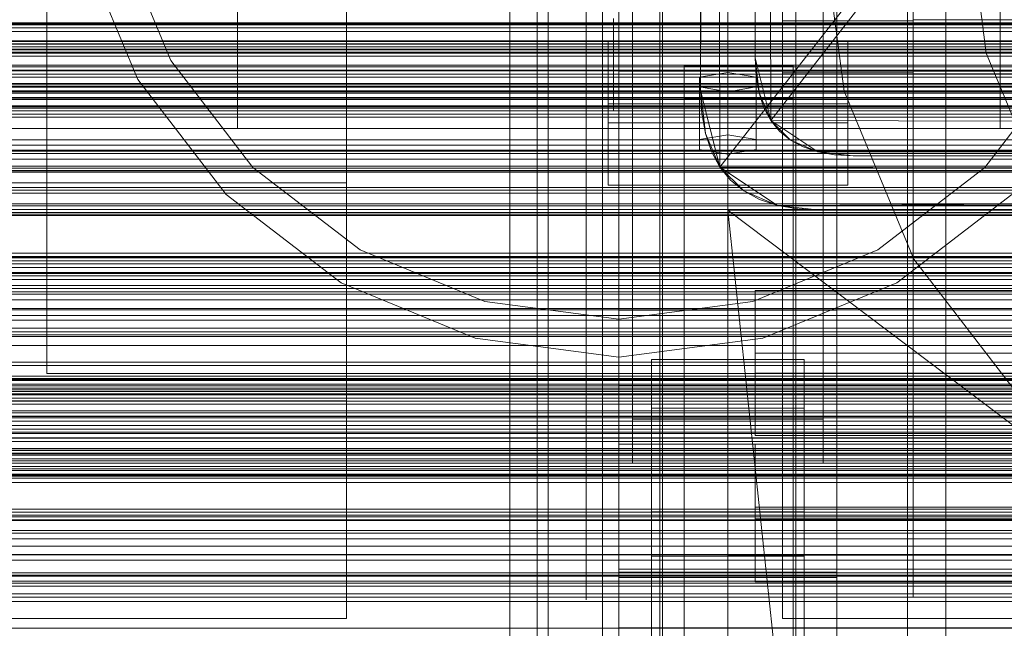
# Model space of a CAD drawing. Header units: millimetres. Extents: x -3490 to 61924, y -72580 to 6847.
# Tile 184 of 256: x -560 to -379, y -34382 to -34270. Entities that reach past the tile are written whole.
import ezdxf

# ---------------------------------------------------------------- set-up
doc = ezdxf.new("R2010")
doc.units = ezdxf.units.MM
for name, color, linetype, lineweight in [('COTAS_O', 1, 'Continuous', 0), ('COTAS_P', 1, 'Continuous', 0), ('frontal_briquetadora', 7, 'Continuous', 0), ('frontal_C01', 7, 'Continuous', 0), ('frontal_C02', 7, 'Continuous', 0), ('frontal_C03', 7, 'Continuous', 0), ('frontal_dosificador', 7, 'Continuous', 0), ('frontal_mezcladora', 7, 'Continuous', 0), ('frontal_secador', 7, 'Continuous', 0), ('frontal_tolva', 7, 'Continuous', 0)]:
    doc.layers.add(name, color=color, linetype=linetype, lineweight=lineweight)
doc.dimstyles.new('R19_100', dxfattribs={"dimtxt": 250, "dimasz": 150, "dimexe": 150, "dimexo": 80, "dimgap": 100, "dimtad": 1, "dimtih": 1, "dimtoh": 1, "dimdsep": 46, "dimcen": 0.09, "dimadec": 0, "dimazin": 0, "dimtfac": 1, "dimtdec": 4, "dimtofl": 0, "dimtmove": 0, "dimatfit": 3, "dimfxl": 1, "dimtolj": 1, "dimtzin": 0, "dimarcsym": 0})

# ---------------------------------------------------------------- blocks, each defined once
blk = doc.blocks.new('DIM_R29_52')
at = {"layer": 'COTAS_P'}
for p, q in [((-1750, -34600), (-1600, -34555)), ((2600, -34600), (2450, -34555)), ((-1750, -35500), (-1750, -34600)), ((-1750, -34600), (2600, -34600)), ((-1750, -34600), (-1600, -34645)), ((2600, -34600), (2450, -34645)), ((2600, -35500), (2600, -34600))]:
    blk.add_line(p, q, dxfattribs=at)
blk.add_text('4350 P', height=250, dxfattribs=at).set_placement((425, -34500))
blk = doc.blocks.new('DIM_R29_57')
at = {"layer": 'COTAS_O'}
for p, q in [((-1725, -33700), (-1575, -33655)), ((1725, -33700), (1575, -33655)), ((-1725, -34400), (-1725, -33700)), ((-1725, -33700), (1725, -33700)), ((-1725, -33700), (-1575, -33745)), ((1725, -33700), (1575, -33745)), ((1725, -34400), (1725, -33700))]:
    blk.add_line(p, q, dxfattribs=at)
blk.add_text('3450 O', height=250, dxfattribs=at).set_placement((0, -33600))
blk = doc.blocks.new('DIM_R29_60')
at = {"layer": 'COTAS_O'}
for p, q in [((-650, -33700), (50, -33700)), ((50, -33700), (5, -33850)), ((50, -34900), (50, -33700)), ((50, -33700), (95, -33850)), ((50, -34900), (5, -34750)), ((50, -34900), (95, -34750)), ((-650, -34900), (50, -34900))]:
    blk.add_line(p, q, dxfattribs=at)
blk.add_text('1200 O', height=250, rotation=90, dxfattribs=at).set_placement((-50, -34300))
blk = doc.blocks.new('DIM_R29_61')
at = {"layer": 'COTAS_O'}
for p, q in [((-650, -34200), (-500, -34155)), ((650, -34200), (500, -34155)), ((-650, -34900), (-650, -34200)), ((-650, -34200), (650, -34200)), ((-650, -34200), (-500, -34245)), ((650, -34200), (500, -34245)), ((650, -34900), (650, -34200))]:
    blk.add_line(p, q, dxfattribs=at)
blk.add_text('1300 O', height=250, dxfattribs=at).set_placement((0, -34100))

msp = doc.modelspace()

# ---------------------------------------------------------------- linework, layer by layer
at = {"layer": 'frontal_briquetadora'}
for p, q in [((-430, -34680), (-430, -33820)), ((-430, -34060), (-430, -34490)), ((-430, -34060), (-430, -34305)), ((-430, -34496), (-430, -34060)), ((-396, -34270.044), (-396, -34250.459)), ((-420, -34270.216), (-420, -34251.309)), ((-396, -34270.216), (-396, -34251.309)), ((-465, -34275), (-465, -34255.514)), ((-465, -34275), (-465, -34255.573)), ((-456, -34275), (-456, -34256.258)), ((-453, -34275), (-453, -34255.072)), ((-453, -34275), (-453, -34255.296)), ((-453, -34275), (-453, -34255.514)), ((-453, -34275), (-453, -34256.258)), ((-442, -34275), (-442, -34255.072)), ((-442, -34275), (-442, -34255.133)), ((-442, -34275), (-442, -34255.654)), ((-430, -34275), (-430, -34255.133)), ((-430, -34275), (-430, -34255.654)), ((-430, -34275), (-430, -34256.258)), ((-396, -34275), (-396, -34255.296)), ((-396, -34275), (-396, -34255.491)), ((-430, -34260), (-430, -34305)), ((-430, -34680), (-430, -34260)), ((-430, -34496), (-430, -34260)), ((-420, -34260.694), (-420, -34279.784)), ((-396, -34260.18), (-396, -34279.956)), ((-396, -34260.694), (-396, -34279.784)), ((-430, -34271.095), (-430, -34267.964)), ((-451, -34275), (-451, -34269.793)), ((-442, -34275), (-442, -34269.793)), ((-396, -34270.216), (-420, -34270.216)), ((-420, -34289.306), (-420, -34270.216)), ((-160, -34270.044), (-396, -34270.044)), ((-396, -34289.82), (-396, -34270.044)), ((-396, -34289.306), (-396, -34270.216)), ((-430, -34275), (-430, -34271.095)), ((-605, -34275), (-453, -34275)), ((-465, -34275), (-605, -34275)), ((-396, -34275), (-596, -34275)), ((-453, -34275), (-465, -34275)), ((-465, -34275), (-465, -34294.486)), ((-465, -34275), (-465, -34294.427)), ((-453, -34275), (-456, -34275)), ((-456, -34275), (-456, -34293.742)), ((-453, -34275), (-453, -34294.704)), ((-453, -34275), (-453, -34294.486)), ((-442, -34275), (-453, -34275)), ((-453, -34275), (-453, -34294.928)), ((-453, -34275), (-453, -34293.742)), ((-442, -34275), (-451, -34275)), ((-451, -34275), (-451, -34280.207)), ((-430, -34275), (-442, -34275)), ((-442, -34275), (-442, -34294.346)), ((-442, -34275), (-442, -34280.207)), ((-442, -34275), (-442, -34294.867)), ((-442, -34275), (-442, -34294.928)), ((-430, -34275), (-188, -34275)), ((-430, -34275), (-430, -34278.905)), ((-430, -34275), (-430, -34293.742)), ((-430, -34275), (-430, -34294.346)), ((-430, -34275), (-430, -34294.867)), ((-160, -34275), (-396, -34275)), ((-396, -34275), (-396, -34294.704)), ((-396, -34275), (-396, -34294.509)), ((-430, -34278.905), (-430, -34282.036)), ((-396, -34279.784), (-420, -34279.784)), ((-420, -34279.784), (-420, -34298.691)), ((-396, -34279.784), (-396, -34298.691)), ((-451, -34280.207), (-451, -34284.382)), ((-442, -34280.207), (-442, -34284.382)), ((-160, -34279.956), (-396, -34279.956)), ((-396, -34279.956), (-396, -34299.541)), ((-430, -34282.036), (-430, -34283.774)), ((-451, -34284.382), (-451, -34286.699)), ((-442, -34284.382), (-442, -34286.699)), ((-420, -34307.847), (-420, -34289.306)), ((-396, -34307.847), (-396, -34289.306)), ((-396, -34309.026), (-396, -34289.82)), ((-456, -34293.742), (-456, -34311.847)), ((-453, -34293.742), (-453, -34311.847)), ((-442, -34294.346), (-442, -34313.41)), ((-430, -34293.742), (-430, -34311.847)), ((-430, -34294.346), (-430, -34313.41)), ((-465, -34294.427), (-465, -34313.547)), ((-465, -34294.486), (-465, -34313.797)), ((-453, -34294.486), (-453, -34313.797)), ((-453, -34294.704), (-453, -34313.651)), ((-453, -34294.928), (-453, -34314.542)), ((-442, -34294.867), (-442, -34314.554)), ((-442, -34294.928), (-442, -34314.542)), ((-430, -34294.867), (-430, -34314.554)), ((-396, -34294.509), (-396, -34313.268)), ((-396, -34294.704), (-396, -34313.651)), ((-420, -34298.691), (-420, -34316.687)), ((-396, -34298.691), (-396, -34316.687)), ((-396, -34299.541), (-396, -34318.183)), ((-430, -34305), (-430, -34471)), ((-418, -34418.333), (-430, -34305)), ((-210, -34305), (-430, -34305)), ((-210, -34471), (-430, -34305)), ((-430, -34680), (-430, -34305)), ((-430, -34305), (-430, -34496)), ((-420, -34325.125), (-420, -34307.847)), ((-396, -34325.125), (-396, -34307.847)), ((-396, -34326.924), (-396, -34309.026)), ((-456, -34311.847), (-456, -34328.696)), ((-453, -34311.847), (-453, -34328.696)), ((-430, -34311.847), (-430, -34328.696)), ((-465, -34313.547), (-465, -34332.059)), ((-465, -34313.797), (-465, -34332.755)), ((-453, -34313.651), (-453, -34331.113)), ((-453, -34313.797), (-453, -34332.755)), ((-442, -34313.41), (-442, -34331.914)), ((-430, -34313.41), (-430, -34331.914)), ((-396, -34313.268), (-396, -34330.557)), ((-396, -34313.651), (-396, -34331.113)), ((-453, -34314.542), (-453, -34333.532)), ((-442, -34314.542), (-442, -34333.532)), ((-442, -34314.554), (-442, -34333.882)), ((-430, -34314.554), (-430, -34333.882)), ((-420, -34316.687), (-420, -34333.081)), ((-396, -34316.687), (-396, -34333.081)), ((-396, -34318.183), (-396, -34335.166)), ((-420, -34340.477), (-420, -34325.125)), ((-396, -34340.477), (-396, -34325.125)), ((-456, -34328.696), (-456, -34343.717)), ((-453, -34328.696), (-453, -34343.717)), ((-430, -34328.696), (-430, -34343.717)), ((-396, -34342.827), (-396, -34326.924)), ((-465, -34332.059), (-465, -34349.672)), ((-453, -34331.113), (-453, -34346.418)), ((-442, -34331.914), (-442, -34349.588)), ((-430, -34331.914), (-430, -34349.588)), ((-396, -34330.557), (-396, -34345.711)), ((-396, -34331.113), (-396, -34346.418)), ((-465, -34332.755), (-465, -34351.191)), ((-453, -34332.755), (-453, -34351.191)), ((-453, -34333.532), (-453, -34351.599)), ((-442, -34333.532), (-442, -34351.599)), ((-442, -34333.882), (-442, -34352.677)), ((-430, -34333.882), (-430, -34352.677)), ((-420, -34333.081), (-420, -34347.243)), ((-396, -34333.081), (-396, -34347.243)), ((-396, -34335.166), (-396, -34349.836)), ((-420, -34353.313), (-420, -34340.477)), ((-396, -34353.313), (-396, -34340.477)), ((-396, -34356.124), (-396, -34342.827)), ((-456, -34343.717), (-456, -34356.398)), ((-453, -34343.717), (-453, -34356.398)), ((-430, -34343.717), (-430, -34356.398)), ((-453, -34346.418), (-453, -34358.978)), ((-396, -34345.711), (-396, -34358.147)), ((-396, -34346.418), (-396, -34358.978)), ((-420, -34347.243), (-420, -34358.629)), ((-396, -34347.243), (-396, -34358.629)), ((-465, -34349.672), (-465, -34366.107)), ((-442, -34349.588), (-442, -34366.174)), ((-430, -34349.588), (-430, -34366.174)), ((-396, -34349.836), (-396, -34361.631)), ((-465, -34351.191), (-465, -34368.936)), ((-453, -34351.191), (-453, -34368.936)), ((-453, -34351.599), (-453, -34368.458)), ((-442, -34351.599), (-442, -34368.458)), ((-442, -34352.677), (-442, -34370.769)), ((-430, -34352.677), (-430, -34370.769)), ((-420, -34363.139), (-420, -34353.313)), ((-396, -34363.139), (-396, -34353.313)), ((-456, -34356.398), (-456, -34366.307)), ((-453, -34356.398), (-453, -34366.307)), ((-430, -34356.398), (-430, -34366.307)), ((-396, -34366.303), (-396, -34356.124)), ((-453, -34358.978), (-453, -34368.312)), ((-420, -34358.629), (-420, -34366.801)), ((-396, -34358.147), (-396, -34367.388)), ((-396, -34358.629), (-396, -34366.801)), ((-396, -34358.978), (-396, -34368.312)), ((-430, -34361.302), (-430, -34359.564)), ((-430, -34364.433), (-430, -34361.302)), ((-396, -34361.631), (-396, -34370.096)), ((-430, -34368.338), (-430, -34364.433)), ((-420, -34369.578), (-420, -34363.139)), ((-396, -34369.578), (-396, -34363.139)), ((-465, -34366.107), (-465, -34381.105)), ((-456, -34366.307), (-456, -34373.106)), ((-453, -34366.307), (-453, -34373.106)), ((-442, -34366.174), (-442, -34381.431)), ((-430, -34366.174), (-430, -34381.431)), ((-430, -34366.307), (-430, -34373.106)), ((-396, -34372.973), (-396, -34366.303)), ((-453, -34368.312), (-453, -34374.059)), ((-453, -34368.458), (-453, -34383.843)), ((-442, -34368.458), (-442, -34383.843)), ((-430, -34368.338), (-188, -34368.338)), ((-430, -34368.338), (-430, -34372.243)), ((-420, -34366.801), (-420, -34371.445)), ((-396, -34366.801), (-396, -34371.445)), ((-396, -34367.388), (-396, -34373.079)), ((-396, -34368.312), (-396, -34374.059)), ((-465, -34368.936), (-465, -34385.831)), ((-453, -34368.936), (-453, -34385.831)), ((-420, -34372.383), (-420, -34369.578)), ((-396, -34372.383), (-396, -34369.578)), ((-396, -34370.096), (-396, -34374.907)), ((-442, -34370.769), (-442, -34387.994)), ((-430, -34370.769), (-430, -34387.994)), ((-420, -34371.445), (-420, -34372.383)), ((-396, -34371.445), (-396, -34372.383)), ((-456, -34373.106), (-456, -34376.565)), ((-453, -34373.106), (-453, -34376.565)), ((-430, -34372.243), (-430, -34375.375)), ((-430, -34373.106), (-430, -34376.565)), ((-396, -34375.878), (-396, -34372.973)), ((-396, -34373.079), (-396, -34375)), ((-453, -34374.059), (-453, -34376)), ((-430, -34375.375), (-430, -34377.112)), ((-396, -34374.059), (-396, -34376)), ((-396, -34374.907), (-396, -34375.878)), ((-465, -34381.105), (-465, -34394.43)), ((-442, -34381.431), (-442, -34395.136)), ((-430, -34381.431), (-430, -34395.136))]:
    msp.add_line(p, q, dxfattribs=at)
at = {"layer": 'frontal_C01'}
for p, q in [((-450, -34323.351), (-450, -33999.812)), ((-410, -33999.812), (-410, -34323.351)), ((-450, -34371.499), (-450, -34047.96)), ((-410, -34371.499), (-410, -34047.96)), ((-450, -34372.443), (-450, -34048.905)), ((-410, -34048.905), (-410, -34372.443)), ((-442.5, -34657.873), (-442.5, -34055.074)), ((-417.5, -34055.074), (-417.5, -34657.873)), ((-447.5, -34343.381), (-447.5, -34064.12)), ((-412.5, -34064.12), (-412.5, -34343.381)), ((-447.5, -34351.469), (-447.5, -34072.208)), ((-412.5, -34351.469), (-412.5, -34072.208)), ((-442.5, -34684.054), (-442.5, -34081.254)), ((-417.5, -34684.054), (-417.5, -34081.254)), ((-450, -34410.962), (-450, -34087.423)), ((-410, -34410.962), (-410, -34087.423)), ((-410, -34323.351), (-450, -34323.351)), ((-450, -34323.351), (-450, -34371.499)), ((-450, -34646.889), (-450, -34323.351)), ((-410, -34371.499), (-410, -34323.351)), ((-410, -34323.351), (-410, -34646.889)), ((-450, -34348.002), (-450, -34337.218)), ((-450, -34337.218), (450, -34337.218)), ((-450, -34370.922), (-450, -34337.218)), ((-412.5, -34343.381), (-447.5, -34343.381)), ((-447.5, -34343.381), (-447.5, -34351.469)), ((-412.5, -34351.469), (-412.5, -34343.381)), ((450, -34348.002), (-450, -34348.002)), ((-450, -34348.002), (-450, -34381.706)), ((-425, -34361.689), (-425, -34347.993)), ((-425, -34347.993), (425, -34347.993)), ((-425, -34359.548), (-425, -34347.993)), ((-447.5, -34351.469), (-412.5, -34351.469)), ((-444, -34368.515), (-444, -34360.426)), ((-444, -34360.426), (-416, -34360.426)), ((-444, -34451.787), (-444, -34360.426)), ((425, -34359.548), (-425, -34359.548)), ((-425, -34359.548), (-425, -34373.245)), ((-416, -34360.426), (-416, -34368.515)), ((-416, -34360.426), (-416, -34451.787)), ((425, -34361.689), (-425, -34361.689)), ((-425, -34361.689), (-425, -34373.245)), ((-416, -34368.515), (-444, -34368.515)), ((-444, -34368.515), (-444, -34459.876)), ((-416, -34459.876), (-416, -34368.515)), ((450, -34370.922), (-450, -34370.922)), ((-450, -34370.922), (-450, -34381.706)), ((-450, -34371.499), (-410, -34371.499)), ((-450, -34695.038), (-450, -34371.499)), ((-410, -34695.038), (-410, -34371.499)), ((-410, -34372.443), (-450, -34372.443)), ((-450, -34372.443), (-450, -34410.962)), ((-450, -34695.982), (-450, -34372.443)), ((-425, -34373.245), (425, -34373.245)), ((-410, -34410.962), (-410, -34372.443)), ((-410, -34372.443), (-410, -34695.982)), ((-450, -34381.706), (450, -34381.706))]:
    msp.add_line(p, q, dxfattribs=at)
at = {"layer": 'frontal_C02'}
for p, q in [((-470, -35975), (-470, -33530.372)), ((-463, -35975), (-463, -33530.372)), ((-397, -35975), (-397, -33530.372)), ((-390, -35975), (-390, -33530.372)), ((-470, -35975), (-470, -34035.57)), ((-463, -35975), (-463, -34035.57)), ((-397, -35975), (-397, -34035.57)), ((-390, -35975), (-390, -34035.57)), ((-450, -34402.112), (-450, -34044.45)), ((-410, -34044.45), (-410, -34402.112)), ((-450, -34440.294), (-450, -34082.632)), ((-410, -34440.294), (-410, -34082.632)), ((-450, -34578.704), (-450, -34221.042)), ((-410, -34221.042), (-410, -34578.704)), ((-442.5, -34406.362), (-442.5, -34230.064)), ((-417.5, -34230.064), (-417.5, -34406.362)), ((-450, -34246.094), (-450, -34279.503)), ((-442.5, -34436.044), (-442.5, -34259.747)), ((-417.5, -34436.044), (-417.5, -34259.747)), ((-450, -34267.581), (-450, -34279.503)), ((-450, -34626.431), (-450, -34268.769)), ((-410, -34626.431), (-410, -34268.769)), ((-452, -34288.94), (-452, -34274.037)), ((-452, -34274.037), (-408, -34274.037)), ((-452, -34285.492), (-452, -34274.037)), ((-408, -34274.037), (-408, -34288.94)), ((-408, -34274.037), (-408, -34285.492)), ((-450, -34279.503), (450, -34279.503)), ((-438, -34284.469), (-438, -34278.508)), ((-438, -34278.508), (-418, -34278.508)), ((-438, -34422.539), (-438, -34278.508)), ((-430, -34279.7), (-435.196, -34280.595)), ((-424.804, -34280.595), (-430, -34279.7)), ((-430, -34291.155), (-430, -34279.7)), ((-418, -34278.508), (-418, -34284.469)), ((-418, -34278.508), (-418, -34422.539)), ((-435.196, -34280.595), (-435.196, -34282.383)), ((-435.196, -34292.049), (-435.196, -34280.595)), ((-424.804, -34282.383), (-424.804, -34280.595)), ((-424.804, -34292.049), (-424.804, -34280.595)), ((-435.196, -34282.383), (-430, -34283.277)), ((-435.196, -34293.838), (-435.196, -34282.383)), ((-430, -34283.277), (-424.804, -34282.383)), ((-430, -34283.277), (-430, -34294.732)), ((-424.804, -34293.838), (-424.804, -34282.383)), ((-418, -34284.469), (-438, -34284.469)), ((-438, -34284.469), (-438, -34428.5)), ((-418, -34428.5), (-418, -34284.469)), ((-408, -34285.492), (-452, -34285.492)), ((-452, -34285.492), (-452, -34300.395)), ((-408, -34300.395), (-408, -34285.492)), ((-408, -34288.94), (-452, -34288.94)), ((-452, -34288.94), (-452, -34300.395)), ((-408, -34300.395), (-408, -34288.94)), ((-435.196, -34292.049), (-430, -34291.155)), ((-435.196, -34293.838), (-435.196, -34292.049)), ((-430, -34291.155), (-424.804, -34292.049)), ((-424.804, -34292.049), (-424.804, -34293.838)), ((-430, -34294.732), (-435.196, -34293.838)), ((-424.804, -34293.838), (-430, -34294.732)), ((-452, -34300.395), (-408, -34300.395)), ((-425, -34334.92), (-425, -34319.779)), ((-425, -34319.779), (425, -34319.779)), ((-425, -34331.234), (-425, -34319.779)), ((425, -34331.234), (-425, -34331.234)), ((-425, -34331.234), (-425, -34346.375)), ((-444, -34341.366), (-444, -34332.424)), ((-444, -34332.424), (-416, -34332.424)), ((-444, -34424.583), (-444, -34332.424)), ((-416, -34332.424), (-416, -34341.366)), ((-416, -34332.424), (-416, -34424.583)), ((425, -34334.92), (-425, -34334.92)), ((-425, -34334.92), (-425, -34346.375)), ((-416, -34341.366), (-444, -34341.366)), ((-444, -34341.366), (-444, -34433.524)), ((-416, -34433.524), (-416, -34341.366)), ((-425, -34346.375), (425, -34346.375))]:
    msp.add_line(p, q, dxfattribs=at)
at = {"layer": 'frontal_C03'}
for p, q in [((-1500, -34270.59), (1500, -34270.59)), ((-1500, -34270.754), (1500, -34270.754)), ((1250, -34270.635), (-1250, -34270.635)), ((-1500, -34270.979), (1500, -34270.979)), ((1250, -34271.516), (-1250, -34271.516)), ((1250, -34272.17), (-1250, -34272.17)), ((-1250, -34273.9), (1250, -34273.9)), ((1250, -34274.477), (-1250, -34274.477)), ((-1250, -34275.453), (1250, -34275.453)), ((-1250, -34275.534), (1250, -34275.534)), ((1250, -34278.387), (-1250, -34278.387)), ((-1250, -34279.3), (1250, -34279.3)), ((1250, -34279.444), (-1250, -34279.444)), ((-1250, -34280.567), (1250, -34280.567)), ((1250, -34281.751), (-1250, -34281.751)), ((1250, -34282.405), (-1250, -34282.405)), ((1250, -34283.286), (-1250, -34283.286)), ((-1250, -34283.52), (1250, -34283.52)), ((-1250, -34284.416), (1250, -34284.416)), ((-1250, -34286.272), (1250, -34286.272)), ((-1250, -34286.736), (1250, -34286.736)), ((-1250, -34287.369), (1250, -34287.369)), ((1250, -34293.092), (-1250, -34293.092)), ((1250, -34293.974), (-1250, -34293.974)), ((1250, -34294.627), (-1250, -34294.627)), ((1250, -34296.935), (-1250, -34296.935)), ((-1250, -34297.992), (1250, -34297.992)), ((1250, -34300.844), (-1250, -34300.844)), ((1250, -34301.902), (-1250, -34301.902)), ((1250, -34304.209), (-1250, -34304.209)), ((1250, -34304.862), (-1250, -34304.862)), ((1250, -34305.744), (-1250, -34305.744)), ((-1250, -34312.901), (1250, -34312.901)), ((-1250, -34313.698), (1250, -34313.698)), ((-1250, -34314.283), (1250, -34314.283)), ((1250, -34315.55), (-1250, -34315.55)), ((1250, -34316.431), (-1250, -34316.431)), ((-1250, -34316.621), (1250, -34316.621)), ((1250, -34317.085), (-1250, -34317.085)), ((-1250, -34317.75), (1250, -34317.75)), ((1250, -34319.392), (-1250, -34319.392)), ((-1250, -34320.45), (1250, -34320.45)), ((-1250, -34321.469), (1250, -34321.469)), ((-1250, -34323.066), (1250, -34323.066)), ((1250, -34323.302), (-1250, -34323.302)), ((1250, -34324.359), (-1250, -34324.359)), ((1250, -34326.667), (-1250, -34326.667)), ((1250, -34327.32), (-1250, -34327.32)), ((-1250, -34327.913), (1250, -34327.913)), ((1250, -34328.201), (-1250, -34328.201)), ((-1250, -34329.869), (1250, -34329.869)), ((-1268, -34335.887), (1268, -34335.887)), ((-1250, -34335.513), (1250, -34335.513)), ((-1268, -34336.111), (1268, -34336.111)), ((-1268, -34336.275), (1268, -34336.275)), ((-1268, -34336.933), (1268, -34336.933)), ((-1268, -34337.25), (1268, -34337.25)), ((1250, -34337.695), (-1250, -34337.695)), ((-1268, -34338.296), (1268, -34338.296)), ((-1268, -34338.746), (1268, -34338.746)), ((1250, -34338.008), (-1250, -34338.008)), ((1250, -34338.889), (-1250, -34338.889)), ((1250, -34339.543), (-1250, -34339.543)), ((-1268, -34340.109), (1268, -34340.109)), ((-1268, -34340.659), (1268, -34340.659)), ((-1268, -34342.246), (1268, -34342.246)), ((1268, -34342.86), (-1268, -34342.86)), ((1250, -34341.85), (-1250, -34341.85)), ((-1250, -34342.907), (1250, -34342.907)), ((1530, -34343.773), (-1530, -34343.773)), ((-1268, -34344.563), (1268, -34344.563)), ((-1250, -34343.752), (1250, -34343.752)), ((-1268, -34345.199), (1268, -34345.199)), ((1250, -34345.759), (-1250, -34345.759)), ((-1250, -34346.01), (1250, -34346.01)), ((-1268, -34346.902), (1268, -34346.902)), ((-1268, -34347.516), (1268, -34347.516)), ((1250, -34346.817), (-1250, -34346.817)), ((1530, -34348.773), (-1530, -34348.773)), ((-1268, -34349.103), (1268, -34349.103)), ((-1268, -34349.653), (1268, -34349.653)), ((1250, -34349.124), (-1250, -34349.124)), ((1250, -34349.778), (-1250, -34349.778)), ((-1268, -34351.016), (1268, -34351.016)), ((-1268, -34351.466), (1268, -34351.466)), ((1250, -34350.659), (-1250, -34350.659)), ((-1250, -34352.067), (1250, -34352.067)), ((-1268, -34352.512), (1268, -34352.512)), ((-1268, -34352.829), (1268, -34352.829)), ((-1268, -34353.487), (1268, -34353.487)), ((-1268, -34353.651), (1268, -34353.651)), ((-1268, -34353.875), (1268, -34353.875)), ((-1250, -34354.249), (1250, -34354.249)), ((-1250, -34359.893), (1250, -34359.893)), ((1250, -34360.465), (-1250, -34360.465)), ((1250, -34361.347), (-1250, -34361.347)), ((-1250, -34361.849), (1250, -34361.849)), ((1250, -34362), (-1250, -34362)), ((1250, -34364.308), (-1250, -34364.308)), ((-1250, -34365.365), (1250, -34365.365)), ((-1250, -34366.696), (1250, -34366.696)), ((1250, -34368.217), (-1250, -34368.217)), ((-1250, -34368.293), (1250, -34368.293)), ((1250, -34369.274), (-1250, -34369.274)), ((1250, -34371.582), (-1250, -34371.582)), ((-1250, -34372.012), (1250, -34372.012)), ((1250, -34372.235), (-1250, -34372.235)), ((1250, -34373.117), (-1250, -34373.117)), ((-1250, -34373.141), (1250, -34373.141)), ((-1250, -34375.479), (1250, -34375.479)), ((-1250, -34376.064), (1250, -34376.064)), ((-1250, -34376.861), (1250, -34376.861))]:
    msp.add_line(p, q, dxfattribs=at)
at = {"layer": 'frontal_dosificador'}
for p, q in [((-555, -34335), (-555, -34015)), ((-520, -34290), (-520, -34150)), ((-380, -34290), (-380, -34150)), ((-541.763, -34254.588), (-532.272, -34277.5)), ((-548.524, -34256.4), (-538.335, -34281)), ((-500, -34300), (-500, -34265)), ((-532.272, -34277.5), (-517.175, -34297.175)), ((-382.825, -34297.175), (-367.728, -34277.5)), ((-500, -34280), (-1770, -34280)), ((-538.335, -34281), (-522.125, -34302.125)), ((-500, -34340), (-500, -34280)), ((-380, -34290), (-520, -34290)), ((-517.175, -34297.175), (-497.5, -34312.272)), ((-402.5, -34312.272), (-382.825, -34297.175)), ((-500, -34300), (-650, -34300)), ((-500, -34340), (-500, -34300)), ((-522.125, -34302.125), (-501, -34318.335)), ((-399, -34318.335), (-377.875, -34302.125)), ((-497.5, -34312.272), (-474.588, -34321.763)), ((-425.412, -34321.763), (-402.5, -34312.272)), ((-501, -34318.335), (-476.4, -34328.524)), ((-423.6, -34328.524), (-399, -34318.335)), ((-330, -34320), (-570, -34320)), ((-474.588, -34321.763), (-450, -34325)), ((-450, -34325), (-425.412, -34321.763)), ((-476.4, -34328.524), (-450, -34332)), ((-450, -34332), (-423.6, -34328.524)), ((-205, -34335), (-555, -34335)), ((-500, -34340), (-1850, -34340)), ((-500, -34340), (-1770, -34340)), ((-500, -34340), (-650, -34340)), ((-500, -34380), (-500, -34340)), ((-330, -34355), (-570, -34355)), ((-500, -34380), (-1850, -34380))]:
    msp.add_line(p, q, dxfattribs=at)
at = {"layer": 'frontal_mezcladora'}
for p, q in [((-408.639, -34283.129), (-413, -34250)), ((-382.559, -34276.141), (-386, -34250)), ((-372.469, -34300.5), (-382.559, -34276.141)), ((-395.851, -34314), (-408.639, -34283.129)), ((-375.51, -34340.51), (-395.851, -34314)), ((-420, -34335), (-150, -34335)), ((-420, -34380), (-420, -34335)), ((-420, -34380), (-150, -34380))]:
    msp.add_line(p, q, dxfattribs=at)
at = {"layer": 'frontal_secador'}
for p, q in [((413, -33215), (-431.48, -34297.08)), ((-433.02, -33225.78), (-435, -34283)), ((-433.02, -33225.78), (-431.48, -34297.08)), ((407, -33225), (-422.12, -34288.52)), ((-434.78, -33232.82), (-435, -34283)), ((-423.38, -33233.82), (-425, -34277)), ((-423.38, -33233.82), (-422.12, -34288.52)), ((-435, -34283), (-435, -33237)), ((-424.82, -33239.58), (-425, -34277)), ((-425, -34277), (-425, -33243)), ((1250, -34274), (-1250, -34274)), ((1250, -34274.545), (-1250, -34274.545)), ((1250, -34276), (-1250, -34276)), ((1250, -34276.144), (-1250, -34276.144)), ((1250, -34276.709), (-1250, -34276.709)), ((-424.82, -34280.42), (-425, -34277)), ((-425, -34277), (-424.28, -34283.48)), ((-425, -34277), (-422.12, -34288.52)), ((1250, -34278.686), (-1250, -34278.686)), ((1250, -34280), (-1250, -34280)), ((-424.28, -34283.48), (-424.82, -34280.42)), ((1320, -34282), (-1320, -34282)), ((1320, -34282.273), (-1320, -34282.273)), ((1320, -34283.072), (-1320, -34283.072)), ((1250, -34282), (-1250, -34282)), ((-434.78, -34287.18), (-435, -34283)), ((-435, -34283), (-434.12, -34290.92)), ((-435, -34283), (-431.48, -34297.08)), ((-423.38, -34286.18), (-424.28, -34283.48)), ((-424.28, -34283.48), (-422.12, -34288.52)), ((1320, -34284.343), (-1320, -34284.343)), ((1250, -34284.651), (-1250, -34284.651)), ((1320, -34286), (-1320, -34286)), ((1250, -34285.859), (-1250, -34285.859)), ((-1250, -34286), (1250, -34286)), ((-422.12, -34288.52), (-423.38, -34286.18)), ((1320, -34287.929), (-1320, -34287.929)), ((-434.12, -34290.92), (-434.78, -34287.18)), ((-420.5, -34290.5), (-422.12, -34288.52)), ((-422.12, -34288.52), (-418.52, -34292.12)), ((-422.12, -34288.52), (-413.48, -34294.28)), ((-422.12, -34288.52), (420.5, -34290.5)), ((-1320, -34290), (1320, -34290)), ((-1250, -34290), (1250, -34290)), ((-418.52, -34292.12), (-420.5, -34290.5)), ((-413.48, -34294.28), (420.5, -34290.5)), ((1320, -34292.071), (-1320, -34292.071)), ((-433.02, -34294.22), (-434.12, -34290.92)), ((-434.12, -34290.92), (-431.48, -34297.08)), ((-416.18, -34293.38), (-418.52, -34292.12)), ((-418.52, -34292.12), (-413.48, -34294.28)), ((1320, -34294), (-1320, -34294)), ((1250, -34294.141), (-1250, -34294.141)), ((-431.48, -34297.08), (-433.02, -34294.22)), ((-413.48, -34294.28), (-416.18, -34293.38)), ((-410.42, -34294.82), (-413.48, -34294.28)), ((-413.48, -34294.28), (-407, -34295)), ((-413.48, -34294.28), (410.42, -34294.82)), ((1320, -34295.657), (-1320, -34295.657)), ((-407, -34295), (-410.42, -34294.82)), ((-407, -34295), (410.42, -34294.82)), ((407, -34295), (-407, -34295)), ((1320, -34296.928), (-1320, -34296.928)), ((1320, -34297.727), (-1320, -34297.727)), ((1250, -34297.285), (-1250, -34297.285)), ((-429.5, -34299.5), (-431.48, -34297.08)), ((-431.48, -34297.08), (-427.08, -34301.48)), ((-431.48, -34297.08), (-420.92, -34304.12)), ((-431.48, -34297.08), (429.5, -34299.5)), ((1320, -34298), (-1320, -34298)), ((1250, -34298), (-1250, -34298)), ((-427.08, -34301.48), (-429.5, -34299.5)), ((-420.92, -34304.12), (429.5, -34299.5)), ((1250, -34301.314), (-1250, -34301.314)), ((-424.22, -34303.02), (-427.08, -34301.48)), ((-427.08, -34301.48), (-420.92, -34304.12)), ((-420.92, -34304.12), (-424.22, -34303.02)), ((1250, -34303.856), (-1250, -34303.856)), ((-417.18, -34304.78), (-420.92, -34304.12)), ((-420.92, -34304.12), (-413, -34305)), ((-420.92, -34304.12), (417.18, -34304.78)), ((-413, -34305), (-417.18, -34304.78)), ((-413, -34305), (417.18, -34304.78)), ((413, -34305), (-413, -34305)), ((1250, -34305.455), (-1250, -34305.455)), ((1250, -34306), (-1250, -34306)), ((1360, -34313.5), (-1360, -34313.5)), ((1250, -34313.75), (-1250, -34313.75)), ((1360, -34314.863), (-1360, -34314.863)), ((1360, -34318.859), (-1360, -34318.859)), ((1360, -34325.216), (-1360, -34325.216)), ((1360, -34333.5), (-1360, -34333.5)), ((1250, -34332.924), (-1250, -34332.924)), ((1360, -34343.147), (-1360, -34343.147)), ((-1360, -34353.5), (1360, -34353.5)), ((-1250, -34353.5), (1250, -34353.5)), ((1360, -34363.853), (-1360, -34363.853)), ((1360, -34373.5), (-1360, -34373.5)), ((1250, -34374.076), (-1250, -34374.076)), ((1360, -34381.784), (-1360, -34381.784))]:
    msp.add_line(p, q, dxfattribs=at)
at = {"layer": 'frontal_tolva'}
for p, q in [((-1821.5, -34350), (1821.5, -34350)), ((-1821.5, -34361), (1821.5, -34361))]:
    msp.add_line(p, q, dxfattribs=at)

# ---------------------------------------------------------------- dimensions: what is measured, and where the dimension line sits
at = {"layer": 'COTAS_O'}
for p1, p2, distance, picture, middle in [((-650, -34900), (-650, -33700), -700, 'DIM_R29_60', (50, -34300)), ((-1725, -34400), (1725, -34400), 700, 'DIM_R29_57', (0, -33700)), ((-650, -34900), (650, -34900), 700, 'DIM_R29_61', (0, -34200))]:
    dim = msp.add_aligned_dim(p1=p1, p2=p2, distance=distance, text='<> O', dimstyle='R19_100', dxfattribs=at)
    dim.commit()
    dim.dimension.update_dxf_attribs({"geometry": picture, "text_midpoint": middle})
at = {"layer": 'COTAS_P'}
dim = msp.add_aligned_dim(p1=(-1750, -35500), p2=(2600, -35500), distance=900, text='<> P', dimstyle='R19_100', dxfattribs=at)
dim.commit()
dim.dimension.update_dxf_attribs({"geometry": 'DIM_R29_52', "text_midpoint": (425, -34600)})

doc.saveas('drawing.dxf')
